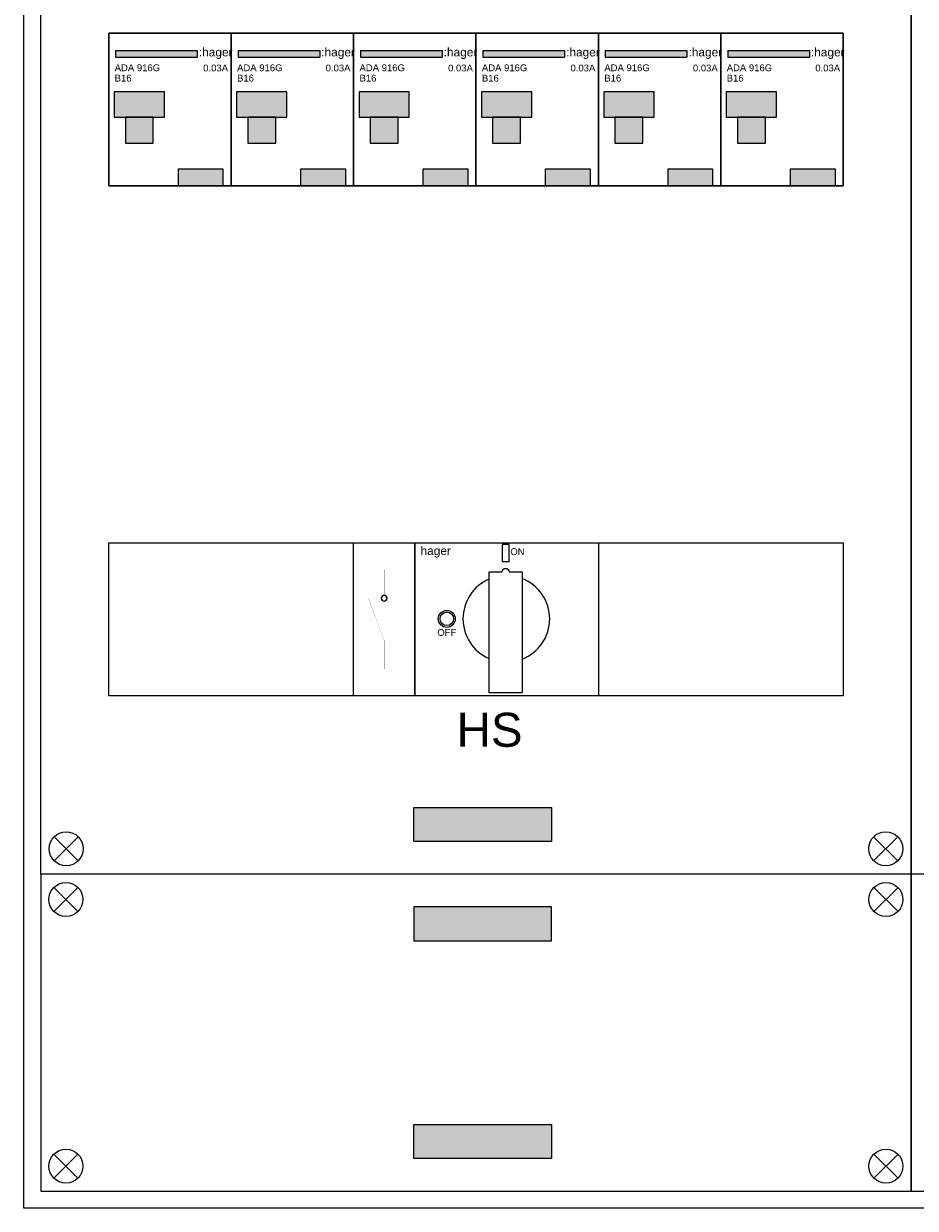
# Model space of a CAD drawing. Header units: millimetres. Extents: x -30977 to 210218, y -180497 to 109503.
# Tile 18 of 31: x -14681 to -12059, y 14206 to 17691. Entities that reach past the tile are written whole.
import ezdxf
from ezdxf.enums import TextEntityAlignment as Align

# ---------------------------------------------------------------- set-up
doc = ezdxf.new("R2010")
doc.units = ezdxf.units.MM
doc.header["$LTSCALE"] = 100
doc.layers.add('EL$6----', color=7, linetype='Continuous')
doc.styles.add('Arial', font='arial.ttf')

# ---------------------------------------------------------------- blocks, each defined once
blk = doc.blocks.new('*U13')
blk.add_hatch(color=256).paths.add_polyline_path([(260.5, -50.9), (20.4, -50.9), (20.4, -70.9), (260.5, -70.9)], flags=17)
for color, points in [(160, [(20.4, -50.9), (20.4, -70.9), (260.5, -70.9), (260.5, -50.9)]), (8, [(16.1, -247.8), (163.9, -247.8), (163.9, -172.7), (16.1, -172.7)]), (8, [(48.9, -323.6), (131.1, -323.6), (131.1, -247.8), (48.9, -247.8)])]:
    blk.add_hatch(color=color).paths.add_polyline_path(points)
h = blk.add_hatch(color=160)
h.dxf.hatch_style = 1
h.paths.add_polyline_path([(205, -400), (205, -450), (336, -450), (336, -400)])
at = {"color": 0}
for p, q in [((20.4, -50.9), (260.5, -50.9)), ((20.4, -50.9), (20.4, -70.9)), ((260.5, -50.9), (260.5, -70.9)), ((20.4, -70.9), (260.5, -70.9))]:
    blk.add_line(p, q, dxfattribs=at)
blk.add_lwpolyline([(0, 0), (0, -450), (360, -450), (360, 0), (0, 0)], dxfattribs=at)
for points in [[(16.1, -247.8), (163.9, -247.8), (163.9, -172.7), (16.1, -172.7)], [(48.9, -323.6), (131.1, -323.6), (131.1, -247.8), (48.9, -247.8)], [(48.9, -323.6), (131.1, -323.6), (131.1, -247.8), (48.9, -247.8)]]:
    blk.add_lwpolyline(points, close=True, dxfattribs=at)
at = {"flags": 128}
blk.add_lwpolyline([(205, -450), (205, -400), (336, -400), (336, -450)], close=True, dxfattribs=at)
at = {"color": 160, "style": 'Arial'}
blk.add_text(':hager', height=25, dxfattribs=at).set_placement((265.1, -68.7))
at = {"style": 'Arial'}
for tag, p in [('TYPE', (17.5, -112.2)), ('VERMOGEN', (17.5, -142.7))]:
    blk.add_attdef(tag, p, '', height=20, dxfattribs=at)
blk.add_attdef('UITSCHAKELWAARDE', text='', height=20, dxfattribs=at).set_placement((351, -112.8), align=Align.RIGHT)
blk = doc.blocks.new('Hager Hoofdschakelaar draaiknop HA')
at = {"color": 0}
for points in [[(0, -450), (0, 0), (180, 0), (180, -450)], [(180, -450), (180, 0), (720, 0), (720, -450)]]:
    blk.add_lwpolyline(points, close=True, dxfattribs=at)
at = {"flags": 128}
blk.add_lwpolyline([(457.3, -55), (457.3, -5), (437.3, -5), (437.3, -55)], close=True, dxfattribs=at)
at = {"ltscale": 100, "const_width": 0.422}
for points in [[(90, -154.4), (90, -78.5)], [(43.4, -162.9), (90, -287.1), (90, -371.5)], [(81.6, -154.4), (98.4, -154.4)]]:
    blk.add_lwpolyline(points, dxfattribs=at)
at = {"color": 0}
blk.add_lwpolyline([(496.1, -85), (496.1, -441.3), (398.4, -441.3), (398.4, -85), (437.3, -85, -1), (457.3, -85)], format="xyb", close=True, dxfattribs=at)
for radius in [25, 20]:
    blk.add_circle((274.3, -223.6), radius)
for start, end in [(113.541, 246.459), (291.5322, 68.4678)]:
    blk.add_arc((449.3, -223.6), 127.5, start, end, dxfattribs=at)
for radius, start, end in [(8.44, 90, 270), (8.02, 90, 270), (8.44, 270, 90), (8.02, 270, 90)]:
    blk.add_arc((90, -162.9), radius, start, end)
at = {"color": 160, "style": 'Arial'}
blk.add_text('hager', height=25, dxfattribs=at).set_placement((197, -35.8))
at = {"color": 252, "style": 'Arial'}
blk.add_text('ON', height=20, dxfattribs=at).set_placement((461.1, -35.8))
blk.add_text('OFF', height=20, dxfattribs=at).set_placement((274.3, -263.6), align=Align.MIDDLE_CENTER)

msp = doc.modelspace()

# ---------------------------------------------------------------- hatches: boundary and pattern name
at = {"layer": 'EL$6----'}
for points in [[(-13128.8, 15384.9), (-13128.8, 15284.9), (-13533.7, 15284.9), (-13533.7, 15384.9)], [(-13128.8, 14992.2), (-13128.8, 15092.2), (-13533.7, 15092.2), (-13533.7, 14992.2)], [(-13128.8, 14452), (-13128.8, 14352), (-13533.7, 14352), (-13533.7, 14452)]]:
    msp.add_hatch(color=256, dxfattribs=at).paths.add_polyline_path(points)

# ---------------------------------------------------------------- linework, layer by layer
for points in [[(-14681.2, 23504.4), (-9461.2, 23504.4), (-9461.2, 14205.7), (-14681.2, 14205.7)], [(-14631.2, 21188.6), (-12071.2, 21188.6), (-12071.2, 15188.6), (-14631.2, 15188.6)], [(-12071.2, 21188.6), (-9511.2, 21188.6), (-9511.2, 15188.6), (-12071.2, 15188.6)], [(-14631.2, 14255.7), (-12071.2, 14255.7), (-12071.2, 15188.6), (-14631.2, 15188.6)], [(-12071.2, 14255.7), (-9511.2, 14255.7), (-9511.2, 15188.6), (-12071.2, 15188.6)]]:
    msp.add_lwpolyline(points, close=True, dxfattribs=at)
at = {"layer": 'EL$6----', "ltscale": 0.2}
for points in [[(-12271.2, 17213.6), (-14431.2, 17213.6), (-14431.2, 17663.6), (-12271.2, 17663.6)], [(-12271.2, 15713.6), (-14431.2, 15713.6), (-14431.2, 16163.6), (-12271.2, 16163.6)]]:
    msp.add_lwpolyline(points, close=True, dxfattribs=at)
at = {"layer": 'EL$6----', "flags": 128}
for points in [[(-13533.7, 15384.9), (-13128.8, 15384.9), (-13128.8, 15284.9), (-13533.7, 15284.9), (-13533.7, 15384.9)], [(-13533.7, 14992.2), (-13128.8, 14992.2), (-13128.8, 15092.2), (-13533.7, 15092.2), (-13533.7, 14992.2)], [(-13533.7, 14452), (-13128.8, 14452), (-13128.8, 14352), (-13533.7, 14352), (-13533.7, 14452)]]:
    msp.add_lwpolyline(points, dxfattribs=at)
at = {"layer": 'EL$6----'}
for points in [[(-14591.6, 15228.2), (-14520.9, 15298.9)], [(-14520.9, 15228.2), (-14591.6, 15298.9)], [(-12110.9, 15228.2), (-12181.6, 15298.9)], [(-12181.6, 15228.2), (-12110.9, 15298.9)], [(-14592.4, 15079), (-14521.7, 15149.7)], [(-14521.7, 15079), (-14592.4, 15149.7)], [(-12110, 15079), (-12180.8, 15149.7)], [(-12180.8, 15079), (-12110, 15149.7)], [(-14592.4, 14365.2), (-14521.7, 14294.5)], [(-14521.7, 14365.2), (-14592.4, 14294.5)], [(-12110, 14365.2), (-12180.8, 14294.5)], [(-12180.8, 14365.2), (-12110, 14294.5)]]:
    msp.add_lwpolyline(points, dxfattribs=at)
for centre in [(-14556.2, 15263.6), (-12146.2, 15263.6), (-14557, 15114.4), (-12145.4, 15114.4), (-14557, 14329.8), (-12145.4, 14329.8)]:
    msp.add_circle(centre, 50, dxfattribs=at)

# ---------------------------------------------------------------- block references
for p in [(-14431.2, 17663.6), (-14071.2, 17663.6), (-13711.2, 17663.6), (-13351.2, 17663.6), (-12991.2, 17663.6), (-12631.2, 17663.6)]:
    msp.add_blockref('*U13', p, dxfattribs=at).add_auto_attribs({'TYPE': 'ADA 916G', 'VERMOGEN': 'B16', 'UITSCHAKELWAARDE': '0.03A'})
msp.add_blockref('Hager Hoofdschakelaar draaiknop HA', (-13711.2, 16163.6), dxfattribs=at)

# ---------------------------------------------------------------- texts
at = {"layer": 'EL$6----', "style": 'Arial'}
msp.add_text('HS', height=100, dxfattribs=at).set_placement((-13311.2, 15613.6), align=Align.MIDDLE_CENTER)

doc.saveas('drawing.dxf')
